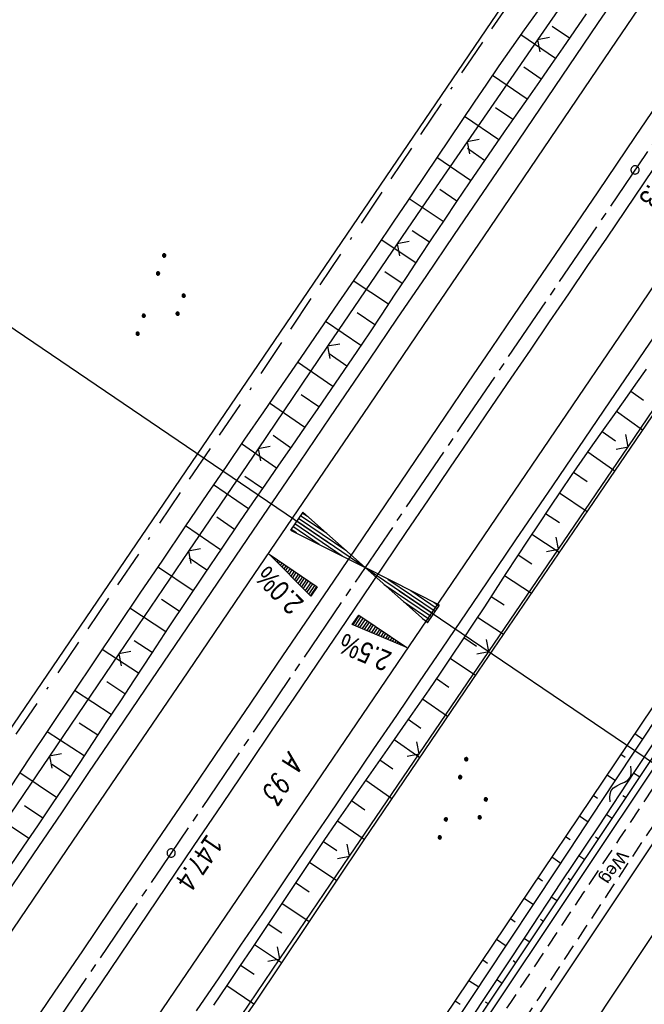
# Model space of a CAD drawing. Extents: x 512721 to 513460, y 476985 to 477919.
# Tile 14 of 23: x 513113 to 513189, y 477456 to 477576. Entities that reach past the tile are written whole.
import ezdxf

# ---------------------------------------------------------------- set-up
doc = ezdxf.new("R2010")
doc.units = 0
doc.header["$LTSCALE"] = 10
doc.header["$MEASUREMENT"] = 0
for name, pattern in [('ACAD_ISO16W100', [73, 15, -6.5, 15, -6.5, 15, -7, 1, -7]), ('ACHSE', [5.5, 4, -0.5, 0.5, -0.5]), ('LT00', [0]), ('LT11', [0.3, 0.2, -0.1])]:
    doc.linetypes.add(name, pattern=pattern)
doc.layers.get('0').update_dxf_attribs({"linetype": 'LT00'})
for name, color, linetype in [('--WASSER_NUTZUNG', 180, 'Continuous'), ('-AX-020', 250, 'ACHSE'), ('-EL-020', 250, 'LT00'), ('-QUE-20O', 11, 'LT00'), ('-QUE-20W', 11, 'LT00'), ('-ST-20-1', 250, 'LT00'), ('BAB-KABEL', 220, 'ACAD_ISO16W100'), ('DFK_AB_L', 21, 'LT00'), ('DFK_BES-WEGE', 255, 'LT00'), ('DFK_KATASTER', 250, 'LT00'), ('DFK_NUTZUNG', 250, 'LT00'), ('FELDWEG_TEXT', 1, 'Continuous'), ('V87_AFBR_BAB', 250, 'LT00'), ('V87_BOESCH', 250, 'LT00'), ('V87_BOSCHUNG', 250, 'LT00'), ('V87_FELDWEG', 250, 'LT11'), ('V87_GRABEN', 250, 'LT00'), ('V87_LD_MARK', 250, 'LT00'), ('V87_ZAUN', 40, 'LT00')]:
    doc.layers.add(name, color=color, linetype=linetype)
doc.styles.add('Beschrift', font='ARIAL.TTF')
doc.styles.get("Standard").update_dxf_attribs({"font": 'romans.shx'})

# ---------------------------------------------------------------- blocks, each defined once
blk = doc.blocks.new('SYMB0018')
at = {"color": 0, "linetype": 'ByBlock'}
for p, q in [((1, 0.13), (0, 0)), ((0.923077, 0.12), (1, 0.12)), ((0.000669, 0), (1, 0)), ((0.307692, 0.04), (1, 0.04)), ((0.615385, 0.08), (1, 0.08)), ((0.307692, -0.04), (1, -0.04)), ((0.615385, -0.08), (1, -0.08)), ((0.923077, -0.12), (1, -0.12))]:
    blk.add_line(p, q, dxfattribs=at)
blk.add_lwpolyline([(0, 0), (1, -0.13), (1, 0.13)], dxfattribs=at)
blk = doc.blocks.new('SYMB0002')
at = {"color": 0, "linetype": 'ByBlock'}
for points in [[(-0.031395, 0.499013), (-0.093691, 0.491144), (-0.154509, 0.475528), (-0.21289, 0.452414), (-0.267913, 0.422164), (-0.318712, 0.385257), (-0.364484, 0.342274), (-0.404509, 0.293893), (-0.438154, 0.240877), (-0.464888, 0.184062), (-0.484292, 0.124345), (-0.496058, 0.062667), (-0.5, 0)], [(-0.5, 0), (-0.496058, -0.062667), (-0.484292, -0.124345), (-0.464888, -0.184062), (-0.438154, -0.240877), (-0.404509, -0.293893), (-0.364485, -0.342274), (-0.318712, -0.385257), (-0.267914, -0.422164), (-0.21289, -0.452414), (-0.154509, -0.475529), (-0.093691, -0.491144), (-0.031395, -0.499014), (0.031395, -0.499014)], [(0.5, 0), (0.496057, 0.062667), (0.484292, 0.124345), (0.464888, 0.184062), (0.438153, 0.240877), (0.404509, 0.293893), (0.364484, 0.342274), (0.318712, 0.385257), (0.267913, 0.422164), (0.21289, 0.452414), (0.154509, 0.475528), (0.093691, 0.491144), (0.031395, 0.499013), (-0.031395, 0.499013)], [(0.031395, -0.499014), (0.093691, -0.491144), (0.154509, -0.475529), (0.21289, -0.452414), (0.267914, -0.422164), (0.318712, -0.385257), (0.364485, -0.342274), (0.404509, -0.293893), (0.438154, -0.240877), (0.464889, -0.184062), (0.484292, -0.124345), (0.496058, -0.062667), (0.5, 0)]]:
    blk.add_lwpolyline(points, dxfattribs=at)
blk = doc.blocks.new('SYMB0024')
at = {"color": 0, "linetype": 'ByBlock'}
for p, q in [((-0.5, 0.5), (0, 0)), ((0, 0), (0.5, 0.5))]:
    blk.add_line(p, q, dxfattribs=at)
blk = doc.blocks.new('SYMB7251')
at = {"color": 0, "linetype": 'ByBlock'}
for points in [[(-0.25, 0), (-0.208333, 0.028889), (-0.166667, 0.051111), (-0.125, 0.06), (-0.083333, 0.051111), (-0.041667, 0.028889), (0, 0)], [(0, 0), (0.041667, -0.028889), (0.083333, -0.051111), (0.125, -0.06), (0.166667, -0.051111), (0.208333, -0.028889), (0.25, 0)]]:
    blk.add_lwpolyline(points, dxfattribs=at)
blk = doc.blocks.new('SYMB7111')
at = {"color": 0, "linetype": 'ByBlock'}
for p, q in [((-0.13, 0.202919), (-0.13, 0.177081)), ((-0.125, 0.172895), (-0.125, 0.207105)), ((-0.12, 0.209164), (-0.12, 0.170836)), ((-0.115, 0.170204), (-0.115, 0.209796)), ((-0.11, 0.209164), (-0.11, 0.170836)), ((-0.105, 0.172895), (-0.105, 0.207105)), ((-0.1, 0.202919), (-0.1, 0.177081)), ((-0.095, 0.189874), (-0.095, 0.190146)), ((0.1, 0.202919), (0.1, 0.177081)), ((0.105, 0.172895), (0.105, 0.207105)), ((0.11, 0.209164), (0.11, 0.170836)), ((0.115, 0.170204), (0.115, 0.209796)), ((0.12, 0.209164), (0.12, 0.170836)), ((0.125, 0.172895), (0.125, 0.207105)), ((0.13, 0.202919), (0.13, 0.177081)), ((0.135, 0.189874), (0.135, 0.190146)), ((-0.515, -0.177081), (-0.515, -0.202919)), ((-0.51, -0.207105), (-0.51, -0.172895)), ((-0.505, -0.170836), (-0.505, -0.209164)), ((-0.5, -0.209796), (-0.5, -0.170204)), ((-0.495, -0.170836), (-0.495, -0.209164)), ((-0.49, -0.207105), (-0.49, -0.172895)), ((-0.485, -0.177081), (-0.485, -0.202919)), ((-0.48, -0.190126), (-0.48, -0.189854)), ((-0.285, -0.177081), (-0.285, -0.202919)), ((-0.28, -0.207105), (-0.28, -0.172895)), ((-0.275, -0.170836), (-0.275, -0.209164)), ((-0.27, -0.209796), (-0.27, -0.170204)), ((-0.265, -0.170836), (-0.265, -0.209164)), ((-0.26, -0.207105), (-0.26, -0.172895)), ((-0.255, -0.177081), (-0.255, -0.202919)), ((-0.25, -0.190126), (-0.25, -0.189854)), ((0.255, -0.177081), (0.255, -0.202919)), ((0.26, -0.207105), (0.26, -0.172895)), ((0.265, -0.170836), (0.265, -0.209164)), ((0.27, -0.209796), (0.27, -0.170204)), ((0.275, -0.170836), (0.275, -0.209164)), ((0.28, -0.207105), (0.28, -0.172895)), ((0.285, -0.177081), (0.285, -0.202919)), ((0.29, -0.190126), (0.29, -0.189854)), ((0.485, -0.177081), (0.485, -0.202919)), ((0.49, -0.207105), (0.49, -0.172895)), ((0.495, -0.170836), (0.495, -0.209164)), ((0.5, -0.209796), (0.5, -0.170204)), ((0.505, -0.170836), (0.505, -0.209164)), ((0.51, -0.207105), (0.51, -0.172895)), ((0.515, -0.177081), (0.515, -0.202919)), ((0.52, -0.190126), (0.52, -0.189854))]:
    blk.add_line(p, q, dxfattribs=at)
for points in [[(-0.095, 0.19), (-0.096981, 0.198678), (-0.10253, 0.205637), (-0.11055, 0.209499), (-0.11945, 0.209499), (-0.12747, 0.205637), (-0.133019, 0.198678), (-0.135, 0.19), (-0.133019, 0.181322), (-0.12747, 0.174363), (-0.11945, 0.170501), (-0.11055, 0.170501), (-0.10253, 0.174363), (-0.096981, 0.181322), (-0.095, 0.19)], [(0.135, 0.19), (0.133019, 0.198678), (0.12747, 0.205637), (0.11945, 0.209499), (0.11055, 0.209499), (0.10253, 0.205637), (0.096981, 0.198678), (0.095, 0.19), (0.096981, 0.181322), (0.10253, 0.174363), (0.11055, 0.170501), (0.11945, 0.170501), (0.12747, 0.174363), (0.133019, 0.181322), (0.135, 0.19)], [(-0.48, -0.19), (-0.481981, -0.181322), (-0.48753, -0.174363), (-0.49555, -0.170501), (-0.50445, -0.170501), (-0.51247, -0.174363), (-0.518019, -0.181322), (-0.52, -0.19), (-0.518019, -0.198678), (-0.51247, -0.205637), (-0.50445, -0.209499), (-0.49555, -0.209499), (-0.48753, -0.205637), (-0.481981, -0.198678), (-0.48, -0.19)], [(-0.25, -0.19), (-0.251981, -0.181322), (-0.25753, -0.174363), (-0.26555, -0.170501), (-0.27445, -0.170501), (-0.28247, -0.174363), (-0.288019, -0.181322), (-0.29, -0.19), (-0.288019, -0.198678), (-0.28247, -0.205637), (-0.27445, -0.209499), (-0.26555, -0.209499), (-0.25753, -0.205637), (-0.251981, -0.198678), (-0.25, -0.19)], [(0.29, -0.19), (0.288019, -0.181322), (0.28247, -0.174363), (0.27445, -0.170501), (0.26555, -0.170501), (0.25753, -0.174363), (0.251981, -0.181322), (0.25, -0.19), (0.251981, -0.198678), (0.25753, -0.205637), (0.26555, -0.209499), (0.27445, -0.209499), (0.28247, -0.205637), (0.288019, -0.198678), (0.29, -0.19)], [(0.52, -0.19), (0.518019, -0.181322), (0.51247, -0.174363), (0.50445, -0.170501), (0.49555, -0.170501), (0.48753, -0.174363), (0.481981, -0.181322), (0.48, -0.19), (0.481981, -0.198678), (0.48753, -0.205637), (0.49555, -0.209499), (0.50445, -0.209499), (0.51247, -0.205637), (0.518019, -0.198678), (0.52, -0.19)]]:
    blk.add_lwpolyline(points, dxfattribs=at)

msp = doc.modelspace()

# ---------------------------------------------------------------- linework, layer by layer
at = {"layer": '-AX-020', "ltscale": 0.2, "flags": 128}
msp.add_lwpolyline([(513366.25, 477824.83), (513355.82, 477808.87), (513344.83, 477792.14), (513333.82, 477775.43), (513322.78, 477758.74), (513311.72, 477742.06), (513300.63, 477725.4), (513289.52, 477708.75), (513278.39, 477692.12), (513267.24, 477675.5), (513256.08, 477658.89), (513244.9, 477642.29), (513233.71, 477625.7), (513222.5, 477609.12), (513211.29, 477592.54), (513200.07, 477575.97), (513188.84, 477559.41), (513177.6, 477542.84), (513166.37, 477526.28), (513154.8, 477509.24), (513142.5, 477491.11), (513130.2, 477472.99), (513117.9, 477454.86), (513105.61, 477436.73), (513093.33, 477418.59), (513081.06, 477400.44), (513068.81, 477382.28), (513056.57, 477364.12), (513044.34, 477345.94), (513032.14, 477327.75), (513019.96, 477309.55), (513007.8, 477291.33), (512995.67, 477273.09), (512983.57, 477254.83), (512971.49, 477236.55), (512959.45, 477218.25), (512947.45, 477199.93), (512935.48, 477181.58), (512923.55, 477163.21), (512911.66, 477144.81), (512899.82, 477126.38), (512888.03, 477107.93), (512876.28, 477089.44), (512864.58, 477070.92), (512854.16, 477054.3)], dxfattribs=at)
at = {"layer": '-EL-020'}
for p, q in [((513150.66, 477512.05), (513088.61, 477554.17)), ((513158.93, 477506.43), (513220.99, 477464.31))]:
    msp.add_line(p, q, dxfattribs=at)
at = {"layer": '-QUE-20O'}
for p, q in [((513154.09, 477503.46), (513153.31, 477502.32)), ((513153.6, 477502.2), (513154.34, 477503.3)), ((513154.59, 477503.13), (513153.88, 477502.08)), ((513154.16, 477501.96), (513154.84, 477502.96)), ((513155.09, 477502.79), (513154.44, 477501.84)), ((513154.72, 477501.72), (513155.34, 477502.62)), ((513155.58, 477502.45), (513155.01, 477501.6)), ((513155.29, 477501.48), (513155.83, 477502.29)), ((513156.08, 477502.12), (513155.57, 477501.36)), ((513155.85, 477501.25), (513156.33, 477501.95)), ((513156.58, 477501.78), (513156.13, 477501.13)), ((513156.42, 477501.01), (513156.82, 477501.61)), ((513157.07, 477501.44), (513156.7, 477500.89)), ((513156.98, 477500.77), (513157.32, 477501.27)), ((513157.57, 477501.11), (513157.26, 477500.65)), ((513157.54, 477500.53), (513157.82, 477500.94)), ((513158.07, 477500.77), (513157.82, 477500.41)), ((513158.11, 477500.29), (513158.31, 477500.6)), ((513158.56, 477500.43), (513158.39, 477500.18)), ((513158.67, 477500.06), (513158.81, 477500.26)), ((513159.06, 477500.09), (513158.95, 477499.94)), ((513159.23, 477499.82), (513159.31, 477499.93)), ((513159.56, 477499.76), (513159.52, 477499.7)), ((513159.8, 477499.58), (513159.8, 477499.59))]:
    msp.add_line(p, q, dxfattribs=at)
msp.add_lwpolyline([(513153.26, 477502.34), (513154.05, 477503.49), (513159.84, 477499.56), (513153.26, 477502.34)], dxfattribs=at)
at = {"layer": '-QUE-20W'}
for p, q in [((513143.25, 477510.82), (513143.25, 477510.81)), ((513143.46, 477510.59), (513143.5, 477510.65)), ((513143.75, 477510.48), (513143.68, 477510.38)), ((513143.89, 477510.16), (513144, 477510.32)), ((513144.25, 477510.15), (513144.11, 477509.94)), ((513144.32, 477509.72), (513144.5, 477509.98)), ((513144.74, 477509.81), (513144.54, 477509.5)), ((513144.75, 477509.29), (513144.99, 477509.64)), ((513145.24, 477509.47), (513144.97, 477509.07)), ((513145.18, 477508.85), (513145.49, 477509.31)), ((513145.74, 477509.14), (513145.39, 477508.63)), ((513145.61, 477508.41), (513145.99, 477508.97)), ((513146.23, 477508.8), (513145.82, 477508.2)), ((513146.04, 477507.98), (513146.48, 477508.63)), ((513146.73, 477508.46), (513146.25, 477507.76)), ((513146.47, 477507.54), (513146.98, 477508.29)), ((513147.23, 477508.13), (513146.68, 477507.32)), ((513146.9, 477507.1), (513147.47, 477507.96)), ((513147.72, 477507.79), (513147.11, 477506.89)), ((513147.32, 477506.67), (513147.97, 477507.62)), ((513148.22, 477507.45), (513147.54, 477506.45)), ((513147.75, 477506.23), (513148.47, 477507.28)), ((513148.72, 477507.12), (513147.97, 477506.01)), ((513148.18, 477505.8), (513148.96, 477506.95))]:
    msp.add_line(p, q, dxfattribs=at)
msp.add_lwpolyline([(513148.22, 477505.76), (513143.21, 477510.85), (513149, 477506.92), (513148.22, 477505.76)], dxfattribs=at)
at = {"layer": 'BAB-KABEL', "ltscale": 0.03, "flags": 128}
msp.add_lwpolyline([(513339.84, 477816.32), (513312.27, 477774.65), (513284.67, 477733), (513252.5, 477694.41), (513223.88, 477653.5), (513195.8, 477612.12), (513167.63, 477570.87), (513139.88, 477529.3), (513111.79, 477487.92), (513083.81, 477446.45), (513055.84, 477404.98), (513022.49, 477355.03), (513000.51, 477321.52), (512973.12, 477279.62), (512945.42, 477237.87), (512917.58, 477196.22), (512879.16, 477137.5), (512858.34, 477103.22), (512837.39, 477068.95), (512835.65, 477066.08)], dxfattribs=at)
at = {"layer": 'DFK_AB_L'}
for p, q in [((513095.56, 477465.68), (513258.47, 477705.38)), ((513317.26, 477676.16), (513151.91, 477428.3))]:
    msp.add_line(p, q, dxfattribs=at)
at = {"layer": 'DFK_KATASTER'}
for p, q in [((513089.44, 477325.3), (513206.3, 477500.83)), ((513117.4, 477355.67), (513211.31, 477497.5))]:
    msp.add_line(p, q, dxfattribs=at)
at = {"layer": 'V87_AFBR_BAB'}
for points in [[(513111.31, 477469.57), (513114.69, 477474.55), (513118.08, 477479.54), (513121.46, 477484.53), (513124.85, 477489.52), (513128.23, 477494.52), (513132.59, 477500.94), (513136.95, 477507.36), (513141.31, 477513.78), (513145.97, 477520.64), (513150.63, 477527.5), (513155.29, 477534.36), (513158.74, 477539.44), (513162.18, 477544.51), (513165.63, 477549.59), (513169.08, 477554.67), (513172.55, 477559.78), (513176.02, 477564.9), (513179.49, 477570.01), (513182.96, 477575.13), (513186.41, 477580.21)], [(513192.04, 477568.14), (513187.5, 477561.45), (513182.96, 477554.76), (513178.42, 477548.07), (513175.63, 477543.98), (513172.85, 477539.88), (513170.06, 477535.78), (513167.28, 477531.69), (513164.5, 477527.59), (513161.79, 477523.59), (513159.08, 477519.6), (513156.38, 477515.6), (513153.67, 477511.6), (513150.97, 477507.6), (513147.6, 477502.63), (513144.22, 477497.66), (513140.85, 477492.69), (513137.47, 477487.73), (513132.97, 477481.1), (513128.48, 477474.48), (513123.98, 477467.85), (513120.58, 477462.83), (513117.18, 477457.81), (513113.78, 477452.8)], [(513118.35, 477452.27), (513122.88, 477458.95), (513127.41, 477465.64), (513130.77, 477470.61), (513134.13, 477475.58), (513137.49, 477480.55), (513140.85, 477485.52), (513143.57, 477489.53), (513146.29, 477493.54), (513149.01, 477497.55), (513151.73, 477501.57), (513154.45, 477505.58), (513157.12, 477509.53), (513159.79, 477513.49), (513162.47, 477517.44), (513165.15, 477521.39), (513167.83, 477525.34), (513170.15, 477528.75), (513172.48, 477532.17), (513174.81, 477535.58), (513177.14, 477538.99), (513179.46, 477542.41), (513181.78, 477545.82), (513184.05, 477549.16), (513186.31, 477552.5), (513188.57, 477555.85), (513190.83, 477559.19)], [(513191.48, 477539.75), (513184.49, 477529.44), (513177.49, 477519.14), (513173.03, 477512.58), (513168.57, 477506.02), (513164.12, 477499.46), (513161.36, 477495.4), (513158.6, 477491.33), (513155.84, 477487.27), (513153.08, 477483.21), (513150.32, 477479.14), (513147.68, 477475.23), (513145.03, 477471.31), (513142.38, 477467.39), (513139.74, 477463.48), (513137.09, 477459.56), (513134.35, 477455.53)]]:
    msp.add_lwpolyline(points, dxfattribs=at)
at = {"layer": 'V87_BOESCH'}
for points in [[(513283.07, 477664.98), (513281.86, 477664.03), (513280.84, 477663.51), (513275.78, 477656.95), (513263.18, 477636.57), (513249.73, 477616.5), (513236.57, 477596.99), (513222.81, 477577.41), (513209.23, 477557.29), (513195.94, 477537), (513181.81, 477516.23), (513168.48, 477496.68), (513154.57, 477476.14), (513141.4, 477456.47), (513127.55, 477436.73)], [(513175.64, 477576.54), (513174.08, 477574.38), (513172.54, 477572.19), (513171.01, 477570), (513169.5, 477567.8), (513168, 477565.6), (513166.5, 477563.39), (513165.01, 477561.17), (513163.52, 477558.95), (513162.03, 477556.74), (513160.54, 477554.52), (513158.3, 477551.21), (513156.06, 477547.9), (513153.8, 477544.59), (513151.54, 477541.29), (513149.28, 477537.99), (513147.02, 477534.7), (513144.75, 477531.4), (513142.49, 477528.1), (513140.22, 477524.8), (513137.97, 477521.5), (513135.71, 477518.2), (513132.98, 477514.18), (513130.27, 477510.15), (513127.55, 477506.12), (513124.85, 477502.09), (513122.14, 477498.05), (513119.44, 477494.01), (513116.74, 477489.97), (513114.04, 477485.93), (513111.34, 477481.89)], [(513181.58, 477576.31), (513180.17, 477574.26), (513178.76, 477572.21), (513177.34, 477570.17), (513175.92, 477568.13), (513174.5, 477566.09), (513173.07, 477564.05), (513171.65, 477562.01), (513170.23, 477559.96), (513168.82, 477557.91), (513167.41, 477555.86), (513165.89, 477553.6), (513164.37, 477551.33), (513162.86, 477549.06), (513161.35, 477546.78), (513159.85, 477544.51), (513158.34, 477542.23), (513156.83, 477539.95), (513155.32, 477537.68), (513153.8, 477535.42), (513152.24, 477533.11), (513150.67, 477530.81), (513149.09, 477528.52), (513147.51, 477526.23), (513145.93, 477523.94), (513144.34, 477521.65), (513142.76, 477519.36), (513141.18, 477517.07), (513139.61, 477514.77), (513137.45, 477511.6), (513135.31, 477508.42), (513133.18, 477505.23), (513131.06, 477502.04), (513128.95, 477498.84), (513126.84, 477495.63), (513125.18, 477493.11), (513123.52, 477490.58), (513121.86, 477488.05), (513120.2, 477485.52), (513118.53, 477483), (513116.85, 477480.48), (513115.16, 477477.97), (513113.47, 477475.47), (513111.76, 477472.98)], [(513188.83, 477533.28), (513187.53, 477531.44), (513186.24, 477529.6), (513184.94, 477527.77), (513183.64, 477525.93), (513182.34, 477524.09), (513181.05, 477522.25), (513179.77, 477520.4), (513178.49, 477518.54), (513177.15, 477516.55), (513175.82, 477514.55), (513174.49, 477512.55), (513173.18, 477510.54), (513171.86, 477508.52), (513170.55, 477506.51), (513169.24, 477504.5), (513167.92, 477502.49), (513166.6, 477500.48), (513165.26, 477498.49), (513163.89, 477496.46), (513162.51, 477494.43), (513161.11, 477492.42), (513159.71, 477490.41), (513158.31, 477488.4), (513156.91, 477486.39), (513155.5, 477484.38), (513154.1, 477482.37), (513152.7, 477480.36), (513151.31, 477478.34), (513149.83, 477476.17), (513148.36, 477474), (513146.9, 477471.82), (513145.44, 477469.64), (513143.99, 477467.46), (513142.53, 477465.27), (513141.08, 477463.09), (513139.62, 477460.91), (513138.15, 477458.73), (513136.45, 477456.21)]]:
    msp.add_lwpolyline(points, dxfattribs=at)
at = {"layer": 'V87_BOSCHUNG'}
for p, q in [((513179.55, 477573.35), (513177.47, 477574.78)), ((513177.84, 477570.89), (513173.65, 477573.78)), ((513176.13, 477568.42), (513174.03, 477569.87)), ((513174.41, 477565.96), (513170.22, 477568.85)), ((513172.69, 477563.5), (513170.61, 477564.94)), ((513170.98, 477561.04), (513166.84, 477563.9)), ((513169.27, 477558.57), (513167.22, 477559.99)), ((513167.58, 477556.11), (513163.49, 477558.91)), ((513165.91, 477553.63), (513163.86, 477555.02)), ((513164.25, 477551.16), (513160.13, 477553.9)), ((513162.59, 477548.67), (513160.52, 477550.04)), ((513160.95, 477546.17), (513156.75, 477548.92)), ((513159.29, 477543.67), (513157.18, 477545.05)), ((513157.63, 477541.16), (513153.38, 477543.97)), ((513155.97, 477538.65), (513153.83, 477540.08)), ((513154.29, 477536.15), (513150, 477539.03)), ((513152.61, 477533.65), (513150.46, 477535.11)), ((513150.91, 477531.17), (513146.61, 477534.11)), ((513186.96, 477530.62), (513188.52, 477529.51)), ((513147.5, 477526.22), (513143.22, 477529.17)), ((513149.21, 477528.69), (513147.06, 477530.16)), ((513185.23, 477528.18), (513188.4, 477525.91)), ((513183.49, 477525.73), (513185.1, 477524.58)), ((513145.79, 477523.75), (513143.66, 477525.22)), ((513144.09, 477521.28), (513139.83, 477524.22)), ((513181.76, 477523.27), (513185.03, 477520.97)), ((513180.04, 477520.79), (513181.7, 477519.65)), ((513142.38, 477518.82), (513140.26, 477520.28)), ((513140.68, 477516.34), (513136.44, 477519.27)), ((513178.33, 477518.31), (513181.67, 477516.03)), ((513139, 477513.87), (513136.87, 477515.33)), ((513176.65, 477515.8), (513178.32, 477514.68)), ((513137.32, 477511.4), (513133.06, 477514.29)), ((513174.99, 477513.3), (513178.31, 477511.09)), ((513135.65, 477508.92), (513133.51, 477510.36)), ((513173.34, 477510.78), (513174.98, 477509.7)), ((513133.98, 477506.43), (513129.69, 477509.31)), ((513171.7, 477508.27), (513174.93, 477506.14)), ((513132.32, 477503.94), (513130.17, 477505.37)), ((513170.06, 477505.75), (513171.65, 477504.71)), ((513130.67, 477501.45), (513126.34, 477504.31)), ((513168.42, 477503.24), (513171.55, 477501.19)), ((513166.77, 477500.75), (513168.31, 477499.72)), ((513127.38, 477496.44), (513122.99, 477499.32)), ((513129.03, 477498.95), (513126.84, 477500.38)), ((513165.11, 477498.26), (513168.16, 477496.21)), ((513163.44, 477495.79), (513164.95, 477494.75)), ((513125.73, 477493.94), (513123.53, 477495.38)), ((513124.08, 477491.43), (513119.65, 477494.33)), ((513161.74, 477493.32), (513164.79, 477491.22)), ((513122.44, 477488.92), (513120.21, 477490.38)), ((513160.04, 477490.87), (513161.57, 477489.8)), ((513120.79, 477486.42), (513116.32, 477489.34)), ((513187.44, 477489.12), (513188.43, 477488.46)), ((513158.32, 477488.41), (513161.42, 477486.25)), ((513185.77, 477486.63), (513186.27, 477486.29)), ((513119.13, 477483.9), (513116.89, 477485.38)), ((513156.6, 477485.95), (513158.17, 477484.86)), ((513117.46, 477481.4), (513113, 477484.37)), ((513184.09, 477484.14), (513185.12, 477483.45)), ((513188.05, 477483.83), (513187.29, 477484.33)), ((513154.88, 477483.49), (513158.05, 477481.28)), ((513182.42, 477481.65), (513182.94, 477481.3)), ((513186.39, 477481.33), (513186.01, 477481.58)), ((513115.78, 477478.9), (513113.56, 477480.39)), ((513153.16, 477481.02), (513154.77, 477479.91)), ((513114.1, 477476.4), (513109.67, 477479.4)), ((513180.75, 477479.16), (513181.81, 477478.45)), ((513184.72, 477478.84), (513183.98, 477479.33)), ((513151.45, 477478.54), (513154.7, 477476.32)), ((513179.08, 477476.67), (513179.62, 477476.31)), ((513149.76, 477476.06), (513151.4, 477474.95)), ((513183.06, 477476.34), (513182.69, 477476.59)), ((513181.39, 477473.85), (513180.67, 477474.33)), ((513148.08, 477473.57), (513151.37, 477471.35)), ((513177.4, 477474.18), (513178.5, 477473.44)), ((513146.4, 477471.07), (513148.05, 477469.97)), ((513175.73, 477471.69), (513176.29, 477471.31)), ((513179.73, 477471.35), (513179.37, 477471.59)), ((513144.73, 477468.57), (513148.04, 477466.38)), ((513174.06, 477469.2), (513175.19, 477468.44)), ((513178.06, 477468.86), (513177.35, 477469.32)), ((513143.06, 477466.07), (513144.72, 477464.98)), ((513172.39, 477466.71), (513172.96, 477466.32)), ((513176.4, 477466.36), (513176.05, 477466.59)), ((513141.4, 477463.58), (513144.7, 477461.39)), ((513170.71, 477464.22), (513171.88, 477463.43)), ((513174.73, 477463.87), (513174.04, 477464.32)), ((513169.04, 477461.73), (513169.63, 477461.33)), ((513173.07, 477461.37), (513172.73, 477461.6)), ((513139.74, 477461.09), (513141.38, 477459.99)), ((513167.37, 477459.23), (513168.56, 477458.43)), ((513171.4, 477458.87), (513170.72, 477459.32)), ((513138.07, 477458.61), (513141.35, 477456.39)), ((513165.69, 477456.74), (513166.3, 477456.34)), ((513169.74, 477456.38), (513169.4, 477456.6))]:
    msp.add_line(p, q, dxfattribs=at)
at = {"layer": 'V87_FELDWEG', "flags": 128}
for points in [[(513100.28, 477240.02), (513099.68, 477244.03), (513099.07, 477248.04), (513098.47, 477252.06), (513097.85, 477256.08), (513097.23, 477260.1), (513096.61, 477264.12), (513095.97, 477268.15), (513095.47, 477271.26), (513094.96, 477274.37), (513094.45, 477277.48), (513093.93, 477280.59), (513093.41, 477283.69), (513092.88, 477286.79), (513092.36, 477289.88), (513091.83, 477292.96), (513091.3, 477296.03), (513090.92, 477298.23), (513090.54, 477300.42), (513090.16, 477302.62), (513089.77, 477304.82), (513089.38, 477307.02), (513088.98, 477309.23), (513088.57, 477311.45), (513088.15, 477313.69), (513087.72, 477315.94), (513087.28, 477318.21), (513086.83, 477320.5), (513086.66, 477321.3), (513086.51, 477322.11), (513086.38, 477322.92), (513086.27, 477323.72), (513086.2, 477324.51), (513086.18, 477325.29), (513086.21, 477326.05), (513086.32, 477326.8), (513086.51, 477327.58), (513086.78, 477328.34), (513087.12, 477329.08), (513087.52, 477329.8), (513087.96, 477330.52), (513088.45, 477331.22), (513088.98, 477331.91), (513089.52, 477332.6), (513090.08, 477333.28), (513090.64, 477333.97), (513091.2, 477334.65), (513092.17, 477335.9), (513093.11, 477337.15), (513094, 477338.42), (513094.86, 477339.69), (513095.7, 477340.96), (513096.51, 477342.24), (513097.31, 477343.52), (513098.09, 477344.81), (513098.86, 477346.09), (513099.63, 477347.38), (513100.4, 477348.67), (513101.18, 477349.95), (513102.52, 477352.12), (513103.89, 477354.27), (513105.28, 477356.42), (513106.7, 477358.57), (513108.14, 477360.7), (513109.6, 477362.83), (513111.07, 477364.96), (513112.54, 477367.09), (513114.03, 477369.21), (513115.52, 477371.33), (513117.01, 477373.46), (513118.5, 477375.58), (513119.98, 477377.71), (513122.24, 477380.97), (513124.47, 477384.24), (513126.69, 477387.51), (513128.9, 477390.79), (513131.09, 477394.08), (513133.27, 477397.36), (513135.45, 477400.65), (513137.62, 477403.95), (513139.79, 477407.24), (513141.95, 477410.54), (513144.12, 477413.84), (513147.52, 477418.99), (513150.93, 477424.15), (513154.34, 477429.3), (513157.75, 477434.45), (513161.17, 477439.61), (513164.59, 477444.76), (513168.02, 477449.91), (513172.43, 477456.55), (513176.83, 477463.18), (513181.25, 477469.82), (513185.66, 477476.45), (513190.07, 477483.08), (513194.49, 477489.71), (513198.91, 477496.34), (513202.16, 477501.21), (513205.42, 477506.09), (513208.67, 477510.96), (513211.93, 477515.84), (513215.18, 477520.71), (513219.62, 477527.36), (513224.06, 477534.01), (513228.49, 477540.67), (513232.92, 477547.33), (513237.34, 477553.99), (513241.76, 477560.65), (513244.4, 477564.64), (513247.04, 477568.63), (513249.68, 477572.62), (513252.32, 477576.6), (513254.96, 477580.59), (513257.61, 477584.57), (513260.26, 477588.56), (513262.91, 477592.53), (513265.58, 477596.51), (513267.37, 477599.18), (513269.18, 477601.86), (513270.98, 477604.53), (513272.77, 477607.21), (513274.57, 477609.89), (513276.35, 477612.57), (513278.13, 477615.26), (513279.9, 477617.96), (513281.65, 477620.67), (513283.39, 477623.38), (513284.58, 477625.25), (513285.76, 477627.13), (513286.94, 477629.01), (513288.12, 477630.89), (513289.3, 477632.76), (513290.49, 477634.64), (513292.08, 477637.12), (513293.69, 477639.6), (513295.31, 477642.07), (513296.93, 477644.53), (513298.56, 477646.99), (513300.2, 477649.45), (513301.84, 477651.9), (513303.48, 477654.35), (513305.12, 477656.81), (513307.72, 477660.7), (513310.32, 477664.6), (513312.91, 477668.5), (513315.5, 477672.4), (513318.09, 477676.3), (513320.69, 477680.2), (513323.23, 477684.01), (513325.78, 477687.82), (513328.32, 477691.63), (513330.87, 477695.44), (513333.42, 477699.25), (513335.96, 477703.06), (513339.07, 477707.72), (513342.17, 477712.39), (513345.27, 477717.05), (513348.36, 477721.72), (513351.46, 477726.39), (513354.45, 477730.91), (513357.45, 477735.44), (513360.44, 477739.96), (513363.42, 477744.49), (513366.41, 477749.03), (513368.87, 477752.78), (513371.34, 477756.54), (513373.8, 477760.3), (513376.26, 477764.06), (513378.72, 477767.82), (513380.8, 477770.99), (513382.88, 477774.16), (513384.96, 477777.32), (513387.05, 477780.49), (513389.14, 477783.64), (513391.24, 477786.79), (513393.52, 477790.19), (513395.81, 477793.57), (513398.11, 477796.96), (513400.41, 477800.33), (513401.73, 477802.26)], [(513403.95, 477800.85), (513403.92, 477800.8), (513400.52, 477795.69), (513397.11, 477790.58), (513393.71, 477785.47), (513391.6, 477782.31), (513389.49, 477779.15), (513387.38, 477775.99), (513385.28, 477772.83), (513383.18, 477769.66), (513381.08, 477766.5), (513379, 477763.35), (513376.93, 477760.2), (513374.86, 477757.05), (513372.8, 477753.9), (513370.73, 477750.75), (513368.66, 477747.6), (513366.54, 477744.39), (513364.42, 477741.19), (513362.3, 477737.98), (513360.18, 477734.77), (513358.06, 477731.57), (513355.95, 477728.36), (513353.83, 477725.15), (513351.9, 477722.2), (513349.98, 477719.26), (513348.05, 477716.31), (513346.12, 477713.36), (513344.2, 477710.42), (513342.26, 477707.47), (513340.33, 477704.53), (513338.39, 477701.6), (513336.21, 477698.33), (513334.03, 477695.07), (513331.84, 477691.82), (513329.64, 477688.57), (513327.44, 477685.32), (513325.24, 477682.08), (513323.03, 477678.83), (513321.03, 477675.9), (513319.04, 477672.97), (513317.04, 477670.04), (513315.06, 477667.1), (513313.08, 477664.16), (513311.1, 477661.21), (513309.14, 477658.26), (513307.2, 477655.29), (513305.6, 477652.83), (513304.01, 477650.36), (513302.42, 477647.89), (513300.84, 477645.42), (513299.26, 477642.94), (513297.68, 477640.47), (513296.1, 477638), (513294.5, 477635.53), (513292.9, 477633.07), (513291.4, 477630.78), (513289.89, 477628.5), (513288.38, 477626.22), (513286.86, 477623.94), (513285.34, 477621.66), (513282.4, 477617.26), (513279.46, 477612.85), (513276.53, 477608.44), (513273.59, 477604.03), (513270.65, 477599.62), (513267.72, 477595.21), (513264.74, 477590.75), (513261.76, 477586.28), (513258.78, 477581.82), (513255.8, 477577.36), (513252.82, 477572.89), (513249.85, 477568.42), (513246.88, 477563.95), (513243.93, 477559.47), (513241.52, 477555.81), (513239.11, 477552.14), (513236.71, 477548.48), (513234.31, 477544.81), (513231.9, 477541.14), (513229.5, 477537.48), (513227.09, 477533.82), (513224.68, 477530.16), (513222.27, 477526.5), (513219.84, 477522.85), (513217.41, 477519.21), (513215.36, 477516.15), (513213.3, 477513.11), (513211.25, 477510.07), (513209.18, 477507.02), (513207.12, 477503.98), (513205.06, 477500.94), (513203, 477497.9), (513200.94, 477494.86), (513198.13, 477490.68), (513195.33, 477486.5), (513192.54, 477482.31), (513189.75, 477478.13), (513186.97, 477473.93), (513184.19, 477469.74), (513181.41, 477465.54), (513178.64, 477461.35), (513175.86, 477457.15), (513173.08, 477452.96), (513170.3, 477448.76), (513167.61, 477444.73), (513164.93, 477440.69), (513162.24, 477436.65), (513159.55, 477432.62), (513156.87, 477428.58), (513154.19, 477424.54), (513151.51, 477420.5), (513148.85, 477416.45), (513146.19, 477412.39), (513144.38, 477409.62), (513142.57, 477406.84), (513140.76, 477404.06), (513138.95, 477401.28), (513137.14, 477398.5), (513135.32, 477395.72), (513133.5, 477392.95), (513131.67, 477390.18), (513129.83, 477387.42), (513127.98, 477384.67), (513126.12, 477381.92), (513124.24, 477379.19), (513122.35, 477376.46), (513120.97, 477374.5), (513119.59, 477372.55), (513118.2, 477370.6), (513116.82, 477368.65), (513115.43, 477366.7), (513114.06, 477364.75), (513112.69, 477362.79), (513111.34, 477360.82), (513110, 477358.84), (513108.68, 477356.85), (513107.39, 477354.85), (513106.11, 477352.83), (513104.87, 477350.79), (513103.66, 477348.74), (513103.14, 477347.82), (513102.62, 477346.91), (513102.1, 477346), (513101.57, 477345.09), (513101.03, 477344.18), (513100.48, 477343.28), (513099.72, 477342.09), (513098.93, 477340.92), (513098.12, 477339.76), (513097.29, 477338.62), (513096.45, 477337.49), (513095.6, 477336.37), (513095, 477335.6), (513094.4, 477334.83), (513093.79, 477334.07), (513093.15, 477333.3), (513092.61, 477332.67), (513092.07, 477332.04), (513091.53, 477331.39), (513091, 477330.74), (513090.5, 477330.08), (513090.04, 477329.41), (513089.62, 477328.72), (513089.27, 477328.02), (513088.98, 477327.29), (513088.78, 477326.55), (513088.67, 477325.9), (513088.62, 477325.24), (513088.63, 477324.56), (513088.67, 477323.88), (513088.75, 477323.19), (513088.85, 477322.49), (513088.96, 477321.79), (513089.09, 477321.1), (513089.5, 477318.76), (513089.91, 477316.44), (513090.31, 477314.15), (513090.7, 477311.87), (513091.09, 477309.61), (513091.47, 477307.36), (513091.86, 477305.11), (513092.24, 477302.87), (513092.62, 477300.64), (513093, 477298.4), (513093.39, 477296.16), (513093.92, 477293.11), (513094.46, 477290.04), (513094.99, 477286.97), (513095.54, 477283.89), (513096.07, 477280.8), (513096.61, 477277.71), (513097.14, 477274.62), (513097.67, 477271.52), (513098.19, 477268.43), (513098.76, 477264.93), (513099.32, 477261.43), (513099.87, 477257.93), (513100.41, 477254.44), (513100.94, 477250.94), (513101.47, 477247.45), (513101.99, 477243.95), (513102.52, 477240.46)]]:
    msp.add_lwpolyline(points, dxfattribs=at)
at = {"layer": 'V87_GRABEN'}
for points in [[(513280.57, 477635.04), (513280.51, 477633.79), (513280.38, 477632.54), (513280.17, 477631.29), (513279.9, 477630.07), (513279.55, 477628.86), (513279.14, 477627.67), (513278.65, 477626.51), (513278.1, 477625.38), (513277.49, 477624.29), (513259.53, 477598.36), (513236.34, 477563.96), (513194.11, 477499.05), (513162.84, 477452.5)], [(513163.98, 477451.53), (513167.88, 477457.4), (513171.77, 477463.27), (513175.66, 477469.14), (513179.54, 477475.01), (513183.43, 477480.89), (513187.31, 477486.76), (513191.19, 477492.64), (513195.07, 477498.51), (513199.79, 477505.65), (513204.51, 477512.79), (513209.23, 477519.93), (513213.95, 477527.07), (513218.67, 477534.21), (513223.39, 477541.36), (513228.11, 477548.5), (513232.82, 477555.64), (513237.53, 477562.79)], [(513166, 477450.77), (513197.12, 477497.42), (513213.26, 477521.84), (513240.41, 477561.12)], [(513191.86, 477491.25), (513187.43, 477484.55), (513183, 477477.85), (513178.56, 477471.15), (513174.13, 477464.45), (513169.69, 477457.76), (513165.25, 477451.06)]]:
    msp.add_lwpolyline(points, dxfattribs=at)
at = {"layer": 'V87_LD_MARK'}
for points in [[(513264.32, 477653.76), (513256.07, 477641.5), (513248.33, 477630.02), (513240.59, 477618.54), (513232.85, 477607.06), (513225.09, 477595.59), (513217.34, 477584.12), (513209.58, 477572.66), (513201.81, 477561.19), (513194.04, 477549.73), (513186.27, 477538.28), (513178.5, 477526.82), (513170.72, 477515.36), (513162.95, 477503.91), (513155.17, 477492.45), (513147.4, 477481), (513139.96, 477470.03), (513132.52, 477459.07), (513125.08, 477448.1)], [(513104.12, 477453.53), (513111.43, 477464.3), (513118.74, 477475.07), (513126.06, 477485.84), (513133.37, 477496.61), (513140.69, 477507.37), (513148, 477518.14), (513155.32, 477528.91), (513162.63, 477539.68), (513169.95, 477550.44), (513177.26, 477561.21), (513184.57, 477571.99), (513191.87, 477582.76), (513199.18, 477593.54), (513206.41, 477604.22), (513213.64, 477614.91), (513220.87, 477625.61), (513228.09, 477636.31), (513235.3, 477647.01)]]:
    msp.add_lwpolyline(points, dxfattribs=at)
at = {"layer": 'V87_ZAUN'}
for p, q in [((513184.18, 477585.53), (513175.67, 477573.18)), ((513175.67, 477573.18), (513167.16, 477560.83)), ((513158.69, 477548.45), (513150.27, 477536.04)), ((513186.64, 477523.88), (513195.07, 477536.29)), ((513150.27, 477536.04), (513141.85, 477523.62)), ((513141.85, 477523.62), (513133.43, 477511.21)), ((513178.21, 477511.48), (513186.64, 477523.88)), ((513169.78, 477499.07), (513178.21, 477511.48)), ((513133.43, 477511.21), (513125.01, 477498.8)), ((513125.01, 477498.8), (513116.59, 477486.38)), ((513161.35, 477486.66), (513169.78, 477499.07)), ((513116.59, 477486.38), (513108.17, 477473.97)), ((513152.92, 477474.26), (513161.35, 477486.66)), ((513144.49, 477461.85), (513152.92, 477474.26)), ((513136.06, 477449.44), (513144.49, 477461.85))]:
    msp.add_line(p, q, dxfattribs=at)
msp.add_lwpolyline([(513167.16, 477560.83), (513162.15, 477553.56), (513158.69, 477548.45)], dxfattribs=at)

# ---------------------------------------------------------------- block references
at = {"layer": '--WASSER_NUTZUNG', "xscale": 9.999999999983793, "yscale": 9.999999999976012, "zscale": 10, "rotation": 59.99999999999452}
msp.add_blockref('SYMB7251', (513185.74, 477483.03), dxfattribs=at)
at = {"layer": '-EL-020', "xscale": 9.999999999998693, "yscale": 10, "zscale": 10}
for rotation in [145.8342700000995, 325.8342700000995]:
    msp.add_blockref('SYMB0018', (513154.8, 477509.24), dxfattribs=dict(at, rotation=rotation))
at = {"layer": '-ST-20-1', "rotation": 258.929999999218}
for p in [(513187.48, 477557.41), (513131.33, 477474.66)]:
    msp.add_blockref('SYMB0002', p, dxfattribs=at)
at = {"layer": 'DFK_NUTZUNG', "yscale": 10, "zscale": 10, "rotation": 251.28826}
for p, xscale in [((513130.68, 477541.7), 10), ((513167.25, 477480.68), 9.99999999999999)]:
    msp.add_blockref('SYMB7111', p, dxfattribs=dict(at, xscale=xscale))
at = {"layer": 'V87_ZAUN', "yscale": 2.100000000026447, "zscale": 2.1}
for p, xscale, rotation in [((513175.67, 477573.18), 2.100000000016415, 235.4301994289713), ((513167.16, 477560.83), 2.100000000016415, 235.4301994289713), ((513158.69, 477548.45), 2.099999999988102, 235.8500794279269), ((513150.27, 477536.04), 2.099999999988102, 235.8500794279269), ((513141.85, 477523.62), 2.099999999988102, 235.8500794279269), ((513186.64, 477523.88), 2.100000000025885, 55.80813942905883), ((513178.21, 477511.48), 2.100000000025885, 55.80813942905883), ((513133.43, 477511.21), 2.099999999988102, 235.8500794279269), ((513169.78, 477499.07), 2.100000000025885, 55.80813942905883), ((513125.01, 477498.8), 2.099999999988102, 235.8500794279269), ((513161.35, 477486.66), 2.100000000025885, 55.80813942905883), ((513116.59, 477486.38), 2.099999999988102, 235.8500794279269), ((513152.92, 477474.26), 2.100000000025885, 55.80813942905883), ((513144.49, 477461.85), 2.100000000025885, 55.80813942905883)]:
    msp.add_blockref('SYMB0024', p, dxfattribs=dict(at, xscale=xscale, rotation=rotation))

# ---------------------------------------------------------------- texts
at = {"layer": '-QUE-20O', "style": 'Beschrift', "width": 0.8}
msp.add_text('2.5%%%', height=2.5, rotation=-202.8582, dxfattribs=at).set_placement((513158.19, 477498.89))
at = {"layer": '-QUE-20W', "style": 'Beschrift', "width": 0.8}
msp.add_text('2.0%%%', height=2.5, rotation=-225.4759, dxfattribs=at).set_placement((513147.53, 477505.08))
at = {"layer": '-ST-20-1', "style": 'Beschrift', "width": 0.8}
for s, rotation, p in [('  147.3', -124.1437, (513192.62, 477560.97)), ('  147.4', -124.1547, (513136.56, 477478.36))]:
    msp.add_text(s, height=2.5, rotation=rotation, dxfattribs=at).set_placement(p)
at = {"layer": 'DFK_BES-WEGE', "oblique": 13.754, "width": 0.75}
msp.add_text('A 93', height=2.5, rotation=237.0644, dxfattribs=at).set_placement((513145.54, 477487.03))
at = {"layer": 'FELDWEG_TEXT', "style": 'Beschrift'}
msp.add_text('Weg', height=1.5, rotation=236.8959, dxfattribs=at).set_placement((513185.55, 477475.1))

doc.saveas('drawing.dxf')
